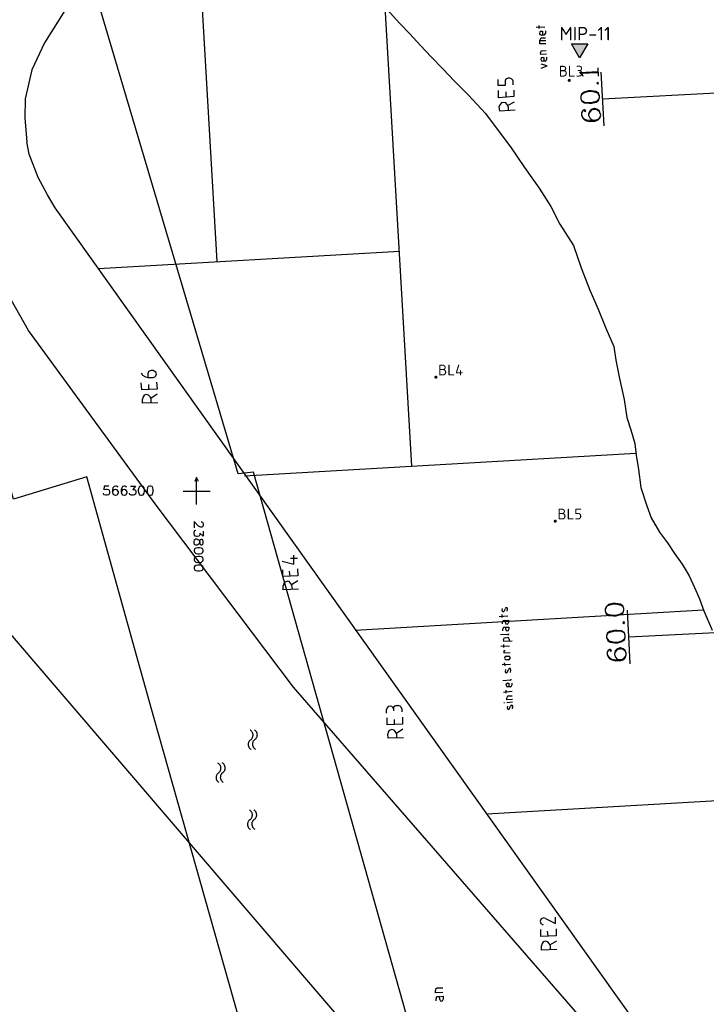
# Model space of a CAD drawing. Header units: millimetres. Extents: x 237058 to 239804, y 565701 to 567407.
# Tile 23 of 64: x 237967 to 238095, y 566205 to 566388. Entities that reach past the tile are written whole.
import ezdxf

# ---------------------------------------------------------------- set-up
doc = ezdxf.new("R2010")
doc.units = ezdxf.units.MM
for name, color, linetype in [('BODEMLUCHTMETINGEN APRIL 2015', 7, 'CONTINUOUS'), ('MIPS', 7, 'CONTINUOUS'), ('T4675650', 8, 'CONTINUOUS')]:
    doc.layers.add(name, color=color, linetype=linetype)
doc.styles.add('grondslag', font='isocpeur.ttf')

msp = doc.modelspace()

# ---------------------------------------------------------------- hatches: boundary and pattern name
at = {"layer": 'BODEMLUCHTMETINGEN APRIL 2015'}
h = msp.add_hatch(color=1, dxfattribs=at)
h.dxf.hatch_style = 1
edge = h.paths.add_edge_path()
edge.add_arc((238069.272, 566376.362), 0.3, 0, 360)
h = msp.add_hatch(color=1, dxfattribs=at)
h.dxf.hatch_style = 1
edge = h.paths.add_edge_path()
edge.add_arc((238044.482, 566321.172), 0.3, 0, 360)
h = msp.add_hatch(color=1, dxfattribs=at)
h.dxf.hatch_style = 1
edge = h.paths.add_edge_path()
edge.add_arc((238066.662, 566294.402), 0.3, 0, 360)
at = {"layer": 'MIPS'}
h = msp.add_hatch(color=1, dxfattribs=at)
h.dxf.hatch_style = 1
h.paths.add_polyline_path([(238069.681, 566383.143), (238071.19, 566380.53), (238072.699, 566383.143)])

# ---------------------------------------------------------------- linework, layer by layer
at = {"layer": 'MIPS', "color": 7, "flags": 128}
msp.add_lwpolyline([(238071.19, 566380.53), (238069.681, 566383.143), (238072.699, 566383.143)], close=True, dxfattribs=at)
at = {"layer": 'T4675650'}
for p, q in [((238007.73, 566303.221), (237970.28, 566429.322)), ((238007.73, 566303.221), (237970.28, 566429.322)), ((238003.795, 566342.661), (238000.273, 566403.468)), ((238040.023, 566304.654), (238035.077, 566390.047)), ((238064.756, 566386.255), (238063.132, 566386.178)), ((238063.673, 566386.023), (238063.673, 566386.564)), ((238064.601, 566384.786), (238064.137, 566384.786)), ((238064.137, 566384.245), (238064.833, 566384.245)), ((238064.833, 566385.559), (238064.833, 566385.095)), ((238064.91, 566383.704), (238063.828, 566383.704)), ((238064.214, 566381.849), (238064.988, 566381.926)), ((238065.065, 566380.689), (238065.065, 566380.225)), ((238064.833, 566379.916), (238064.369, 566379.916)), ((238074.728, 566377.133), (238074.65, 566378.679)), ((238071.326, 566377.674), (238074.65, 566377.829)), ((238075.734, 566367.906), (238075.207, 566377.892)), ((238138.216, 566376.211), (238075.471, 566372.899)), ((238057.452, 566374.236), (238057.452, 566373.254)), ((238057.889, 566371.727), (238059.089, 566372.381)), ((238057.889, 566371.509), (238057.889, 566370.745)), ((237981.752, 566341.385), (238037.708, 566344.626)), ((237991.022, 566319.804), (237991.022, 566318.932)), ((237991.458, 566317.295), (237992.658, 566318.059)), ((237991.458, 566317.186), (237991.458, 566316.423)), ((238008.912, 566302.852), (238081.644, 566307.065)), ((238010.549, 566303.519), (238007.73, 566303.221)), ((238010.549, 566303.519), (238007.73, 566303.221)), ((238066.457, 566105.234), (238010.549, 566303.519)), ((238066.457, 566105.234), (238010.549, 566303.519)), ((238000, 566297.5), (238000, 566302.5)), ((237997.5, 566300), (238002.5, 566300)), ((238017.42, 566287.516), (238018.729, 566287.516)), ((238017.202, 566285.116), (238017.311, 566284.135)), ((238017.638, 566282.608), (238018.838, 566283.371)), ((238017.638, 566282.499), (238017.747, 566281.735)), ((238029.442, 566274.154), (238094.242, 566277.907)), ((238057.721, 566277.644), (238057.798, 566278.108)), ((238057.876, 566276.716), (238056.252, 566276.639)), ((238056.793, 566276.484), (238056.793, 566277.025)), ((238080.566, 566267.853), (238080.074, 566277.841)), ((238056.871, 566275.325), (238056.871, 566275.634)), ((238056.948, 566274.01), (238056.948, 566274.397)), ((238057.412, 566275.479), (238057.412, 566275.943)), ((238057.489, 566274.242), (238057.489, 566274.706)), ((238142.989, 566275.937), (238080.32, 566272.847)), ((238057.876, 566273.315), (238056.484, 566273.237)), ((238057.334, 566272.696), (238057.798, 566272.774)), ((238058.108, 566272.464), (238058.108, 566272.078)), ((238058.185, 566271.15), (238056.561, 566271.073)), ((238057.103, 566270.918), (238057.103, 566271.459)), ((238057.566, 566269.295), (238057.953, 566269.295)), ((238058.339, 566267.749), (238056.793, 566267.672)), ((238057.334, 566267.517), (238057.257, 566268.058)), ((238057.953, 566268.599), (238057.644, 566268.599)), ((238058.339, 566266.28), (238058.417, 566266.744)), ((238058.339, 566264.811), (238056.948, 566264.734)), ((238058.339, 566263.575), (238057.876, 566263.575)), ((238058.571, 566264.27), (238058.571, 566263.884)), ((238058.649, 566262.724), (238057.025, 566262.57)), ((238057.566, 566262.415), (238057.566, 566262.956)), ((238057.953, 566261.951), (238058.649, 566261.951)), ((238037.163, 566260.137), (238037.491, 566260.137)), ((238057.257, 566260.637), (238057.103, 566260.637)), ((238058.726, 566260.714), (238057.644, 566260.637)), ((238058.726, 566259.477), (238058.803, 566259.941)), ((238035.309, 566258.719), (238035.309, 566259.373)), ((238036.618, 566259.482), (238036.618, 566259.155)), ((238038.145, 566259.482), (238038.145, 566258.937)), ((238036.727, 566257.519), (238036.727, 566256.646)), ((238037.163, 566255.01), (238038.363, 566255.774)), ((238037.163, 566254.901), (238037.163, 566254.137)), ((238053.98, 566239.962), (238109.672, 566243.188)), ((238065.197, 566218.141), (238065.306, 566217.268)), ((238065.634, 566215.632), (238066.942, 566216.395)), ((238065.743, 566215.523), (238065.743, 566214.759)), ((238044.734, 566207.607), (238045.739, 566207.607)), ((238044.502, 566205.211), (238044.502, 566205.597)), ((238045.198, 566205.442), (238045.121, 566206.061))]:
    msp.add_line(p, q, dxfattribs=at)
for points in [[(238127.528, 566081.285), (238126.128, 566107.217), (238125.329, 566122.026), (238096.491, 566113.787), (238063.54, 566105.084), (238053.353, 566119.259), (238043.069, 566132.743), (238031.978, 566142.635), (238022.066, 566151.476), (238007.726, 566202.48), (237992.12, 566257.709), (237989.19, 566268.108), (237979.57, 566302.628), (237965.974, 566298.488), (237947.291, 566363.769), (237927.587, 566364.472), (237926.001, 566373.845), (237922.135, 566384.05), (237898.929, 566384.625), (237889.718, 566442.757)], [(238013.015, 566403.192), (238009.737, 566403.931), (238003.013, 566404.107), (237995.392, 566402.328), (237986.979, 566397.554), (237981.098, 566393.687), (237975.485, 566389.33), (237971.732, 566383.329), (237969.384, 566378.302), (237968.107, 566372.901), (237968.035, 566369.315), (237968.459, 566364.922)], [(238035.342, 566389.617), (238037.802, 566386.936), (238039.622, 566385.001), (238041.635, 566382.849), (238043.622, 566380.721), (238045.74, 566378.527), (238047.969, 566376.213), (238050.525, 566373.591), (238053.721, 566370.224), (238056.065, 566367.071), (238058.327, 566363.988), (238060.95, 566360.164), (238063.701, 566356.324), (238065.861, 566352.925), (238067.507, 566349.613), (238070.039, 566345.652), (238071.495, 566341.528), (238073.108, 566337.34), (238074.669, 566333.816), (238076.103, 566330.307), (238077.531, 566326.875), (238077.905, 566324.309), (238078.593, 566320.946), (238079.5, 566317.035), (238079.985, 566313.681), (238080.694, 566311.373), (238081.445, 566308.837), (238081.685, 566306.698), (238082.146, 566303.985), (238082.602, 566300.68), (238083.701, 566297.247), (238084.502, 566295.049), (238086.026, 566292.345), (238087.544, 566290.385), (238088.86, 566288.409), (238090.256, 566286.387), (238091.563, 566284.205), (238092.537, 566282.073), (238093.458, 566279.962), (238094.314, 566277.718), (238095.856, 566274.115)], [(238035.342, 566389.617), (238037.802, 566386.936), (238039.622, 566385.001), (238041.635, 566382.849), (238043.622, 566380.721), (238045.74, 566378.527), (238047.969, 566376.213), (238050.525, 566373.591), (238053.721, 566370.224), (238056.065, 566367.071), (238058.327, 566363.988), (238060.95, 566360.164), (238063.701, 566356.324), (238065.861, 566352.925), (238067.507, 566349.613), (238070.039, 566345.652), (238071.495, 566341.528), (238073.108, 566337.34), (238074.669, 566333.816), (238076.103, 566330.307), (238077.531, 566326.875), (238077.905, 566324.309), (238078.593, 566320.946), (238079.5, 566317.035), (238079.985, 566313.681), (238080.694, 566311.373), (238081.445, 566308.837), (238081.685, 566306.698), (238082.146, 566303.985), (238082.602, 566300.68), (238083.701, 566297.247), (238084.502, 566295.049), (238086.026, 566292.345), (238087.544, 566290.385), (238088.86, 566288.409), (238090.256, 566286.387), (238091.563, 566284.205), (238092.537, 566282.073), (238093.458, 566279.962), (238094.314, 566277.718), (238095.856, 566274.115)], [(238064.06, 566385.482), (238063.828, 566385.327), (238063.751, 566385.095), (238063.828, 566384.863), (238064.137, 566384.786)], [(238064.137, 566384.245), (238063.905, 566384.09), (238063.828, 566383.859)], [(238064.06, 566385.482), (238064.292, 566385.482), (238064.292, 566384.786)], [(238064.601, 566384.786), (238064.756, 566384.863), (238064.833, 566385.095)], [(238064.91, 566383.163), (238063.828, 566383.163), (238063.828, 566383.859)], [(238064.214, 566381.849), (238063.983, 566381.771), (238063.905, 566381.539)], [(238065.065, 566381.23), (238063.983, 566381.153), (238063.905, 566381.539)], [(238064.369, 566380.612), (238064.06, 566380.534), (238063.983, 566380.225), (238064.137, 566379.993), (238064.369, 566379.916)], [(238064.369, 566380.612), (238064.524, 566380.612), (238064.524, 566379.916)], [(238064.06, 566378.602), (238065.142, 566379.066), (238064.06, 566379.375)], [(238064.833, 566379.916), (238064.988, 566379.993), (238065.065, 566380.225)], [(238058.87, 566375.545), (238058.87, 566376.199), (238058.761, 566376.417), (238058.543, 566376.635), (238058.216, 566376.745), (238057.889, 566376.745), (238057.562, 566376.635), (238057.343, 566376.417), (238057.343, 566376.09), (238057.343, 566375.436), (238056.034, 566375.436), (238056.034, 566376.526)], [(238071.868, 566377.056), (238071.713, 566377.365), (238071.172, 566377.829), (238074.65, 566377.983)], [(238074.419, 566375.819), (238074.573, 566375.664), (238074.728, 566375.819), (238074.573, 566375.974), (238074.419, 566375.819)], [(238058.98, 566374.563), (238058.98, 566373.363), (238056.143, 566373.145), (238056.143, 566374.454)], [(238071.404, 566372.959), (238071.636, 566372.495), (238072.099, 566372.186), (238072.95, 566372.108), (238073.491, 566372.108), (238074.264, 566372.34), (238074.728, 566372.65), (238074.882, 566373.191), (238074.882, 566373.5), (238074.728, 566373.964), (238074.187, 566374.273), (238073.336, 566374.428), (238072.872, 566374.428), (238072.022, 566374.196), (238071.558, 566373.809), (238071.404, 566373.345), (238071.404, 566372.959), (238071.558, 566372.65), (238071.79, 566372.495), (238072.099, 566372.34), (238072.95, 566372.263), (238073.414, 566372.263), (238074.264, 566372.495), (238074.573, 566372.65), (238074.728, 566372.804), (238074.882, 566373.191)], [(238074.882, 566373.5), (238074.728, 566373.809), (238074.496, 566373.964), (238074.187, 566374.118), (238073.336, 566374.273), (238072.872, 566374.273), (238072.022, 566374.041), (238071.713, 566373.809), (238071.558, 566373.654), (238071.404, 566373.345)], [(238057.889, 566371.509), (238057.671, 566371.945), (238057.452, 566372.163), (238057.016, 566372.272), (238056.689, 566372.163), (238056.362, 566371.836), (238056.253, 566371.509)], [(238059.198, 566370.854), (238056.362, 566370.636), (238056.253, 566371.509)], [(238072.022, 566370.717), (238072.177, 566370.562), (238072.331, 566370.717), (238072.177, 566370.872), (238072.022, 566370.872), (238071.713, 566370.64), (238071.558, 566370.33), (238071.558, 566369.867), (238071.79, 566369.325), (238072.099, 566369.016), (238072.486, 566368.862), (238073.104, 566368.707), (238074.109, 566368.784), (238074.65, 566369.016), (238074.96, 566369.325), (238075.114, 566369.867), (238075.037, 566370.176), (238074.882, 566370.64), (238074.496, 566370.949), (238074.032, 566371.103), (238073.877, 566371.103), (238073.336, 566370.949), (238073.027, 566370.562), (238072.872, 566370.099), (238072.872, 566369.867), (238073.104, 566369.403), (238073.414, 566369.094), (238073.955, 566368.939)], [(238071.558, 566369.867), (238071.79, 566369.48), (238072.099, 566369.171), (238072.486, 566369.016), (238073.104, 566368.939), (238074.109, 566368.939), (238074.65, 566369.171), (238074.96, 566369.48), (238075.114, 566369.867)], [(238075.037, 566370.176), (238074.882, 566370.485), (238074.496, 566370.794), (238074.032, 566370.949), (238073.877, 566370.949), (238073.336, 566370.794), (238073.027, 566370.408), (238072.872, 566370.099)], [(238114.683, 566152.312), (238017.989, 566263.51), (237992.497, 566297.353), (237968.763, 566329.877), (237948.545, 566365.478)], [(238135.808, 566125.058), (237973.7, 566352.69), (237972.28, 566355.056), (237970.558, 566358.321), (237968.884, 566362.631), (237968.459, 566364.922)], [(237989.713, 566321.986), (237989.931, 566321.55), (237990.477, 566321.222), (237990.913, 566321.113), (237991.895, 566321.113), (237992.222, 566321.222), (237992.44, 566321.44), (237992.549, 566321.768), (237992.44, 566322.095), (237992.113, 566322.313), (237991.895, 566322.422), (237991.568, 566322.422), (237991.022, 566322.204), (237990.913, 566321.768), (237990.913, 566321.113)], [(237992.549, 566320.241), (237992.658, 566318.932), (237989.822, 566318.823), (237989.713, 566320.131)], [(237991.458, 566317.186), (237991.349, 566317.514), (237991.022, 566317.841), (237990.695, 566317.95), (237990.259, 566317.841), (237990.04, 566317.514), (237989.931, 566317.077)], [(237992.767, 566316.423), (237989.931, 566316.314), (237989.931, 566317.077)], [(238000.363, 566301.787), (238000, 566302.5), (237999.637, 566301.787)], [(237983.664, 566300.912), (237982.814, 566300.912), (237982.737, 566300.216), (237982.814, 566300.294), (237983.123, 566300.371), (237983.355, 566300.371), (237983.587, 566300.294), (237983.742, 566300.139), (237983.819, 566299.907), (237983.819, 566299.752), (237983.742, 566299.443), (237983.587, 566299.289), (237983.355, 566299.211), (237983.123, 566299.211), (237982.814, 566299.289), (237982.737, 566299.366), (237982.659, 566299.598)], [(237985.365, 566300.68), (237985.288, 566300.835), (237985.056, 566300.912), (237984.901, 566300.912), (237984.669, 566300.835), (237984.437, 566300.603), (237984.36, 566300.216), (237984.36, 566299.83), (237984.437, 566299.443), (237984.669, 566299.289), (237984.901, 566299.211), (237984.979, 566299.211), (237985.21, 566299.289), (237985.365, 566299.443), (237985.442, 566299.752), (237985.442, 566299.83), (237985.365, 566300.062), (237985.21, 566300.216), (237984.979, 566300.294), (237984.901, 566300.294), (237984.669, 566300.216), (237984.437, 566300.062), (237984.36, 566299.83)], [(237986.988, 566300.68), (237986.911, 566300.835), (237986.679, 566300.912), (237986.525, 566300.912), (237986.215, 566300.835), (237986.061, 566300.603), (237985.983, 566300.216), (237985.983, 566299.83), (237986.061, 566299.443), (237986.215, 566299.289), (237986.525, 566299.211), (237986.602, 566299.211), (237986.834, 566299.289), (237986.988, 566299.443), (237987.066, 566299.752), (237987.066, 566299.83), (237986.988, 566300.062), (237986.834, 566300.216), (237986.602, 566300.294), (237986.525, 566300.294), (237986.215, 566300.216), (237986.061, 566300.062), (237985.983, 566299.83)], [(237987.684, 566300.912), (237988.612, 566300.912), (237988.148, 566300.294), (237988.38, 566300.294), (237988.535, 566300.216), (237988.612, 566300.139), (237988.689, 566299.907), (237988.689, 566299.752), (237988.612, 566299.443), (237988.457, 566299.289), (237988.225, 566299.211), (237987.916, 566299.211), (237987.684, 566299.289), (237987.607, 566299.366), (237987.53, 566299.598)], [(237989.617, 566300.912), (237989.385, 566300.835), (237989.23, 566300.603), (237989.153, 566300.216), (237989.153, 566299.984), (237989.23, 566299.598), (237989.385, 566299.289), (237989.617, 566299.211), (237989.771, 566299.211), (237990.081, 566299.289), (237990.235, 566299.598), (237990.312, 566299.984), (237990.312, 566300.216), (237990.235, 566300.603), (237990.081, 566300.835), (237989.771, 566300.912), (237989.617, 566300.912)], [(237991.24, 566300.912), (237991.008, 566300.835), (237990.854, 566300.603), (237990.776, 566300.216), (237990.776, 566299.984), (237990.854, 566299.598), (237991.008, 566299.289), (237991.24, 566299.211), (237991.395, 566299.211), (237991.704, 566299.289), (237991.859, 566299.598), (237991.936, 566299.984), (237991.936, 566300.216), (237991.859, 566300.603), (237991.704, 566300.835), (237991.395, 566300.912), (237991.24, 566300.912)], [(238000.826, 566294.264), (238000.903, 566294.264), (238001.058, 566294.187), (238001.135, 566294.109), (238001.212, 566293.955), (238001.212, 566293.568), (238001.135, 566293.414), (238001.058, 566293.336), (238000.903, 566293.259), (238000.748, 566293.259), (238000.594, 566293.336), (238000.362, 566293.491), (237999.512, 566294.341), (237999.512, 566293.182)], [(238001.212, 566292.563), (238001.212, 566291.636), (238000.594, 566292.177), (238000.594, 566291.868), (238000.517, 566291.713), (238000.439, 566291.636), (238000.13, 566291.558), (237999.975, 566291.558), (237999.743, 566291.636), (237999.589, 566291.79), (237999.512, 566292.099), (237999.512, 566292.331), (237999.589, 566292.563), (237999.666, 566292.641), (237999.821, 566292.718)], [(238001.212, 566290.708), (238001.135, 566290.94), (238000.98, 566291.017), (238000.826, 566291.017), (238000.671, 566290.94), (238000.594, 566290.785), (238000.517, 566290.476), (238000.439, 566290.167), (238000.207, 566290.012), (238000.053, 566289.935), (237999.821, 566289.935), (237999.666, 566290.012), (237999.589, 566290.09), (237999.512, 566290.399), (237999.512, 566290.708), (237999.589, 566290.94), (237999.666, 566291.017), (237999.821, 566291.095), (238000.053, 566291.095), (238000.207, 566291.017), (238000.439, 566290.863), (238000.517, 566290.631), (238000.594, 566290.321), (238000.671, 566290.09), (238000.826, 566290.012), (238000.98, 566290.012), (238001.135, 566290.09), (238001.212, 566290.399), (238001.212, 566290.708)], [(237951.183, 566289.881), (238077.763, 566142.203)], [(238001.212, 566289.007), (238001.135, 566289.239), (238000.903, 566289.394), (238000.517, 566289.471), (238000.207, 566289.471), (237999.821, 566289.394), (237999.589, 566289.239), (237999.512, 566289.007), (237999.512, 566288.853), (237999.589, 566288.621), (237999.821, 566288.389), (238000.207, 566288.312), (238000.517, 566288.312), (238000.903, 566288.389), (238001.135, 566288.621), (238001.212, 566288.853), (238001.212, 566289.007)], [(238001.212, 566287.384), (238001.135, 566287.616), (238000.903, 566287.77), (238000.517, 566287.848), (238000.207, 566287.848), (237999.821, 566287.77), (237999.589, 566287.616), (237999.512, 566287.384), (237999.512, 566287.229), (237999.589, 566286.997), (237999.821, 566286.766), (238000.207, 566286.688), (238000.517, 566286.688), (238000.903, 566286.766), (238001.135, 566286.997), (238001.212, 566287.229), (238001.212, 566287.384)], [(238015.893, 566286.971), (238018.074, 566286.425), (238018.074, 566288.062)], [(238001.212, 566285.761), (238001.135, 566285.992), (238000.903, 566286.147), (238000.517, 566286.224), (238000.207, 566286.224), (237999.821, 566286.147), (237999.589, 566285.992), (237999.512, 566285.761), (237999.512, 566285.606), (237999.589, 566285.374), (237999.821, 566285.219), (238000.207, 566285.142), (238000.517, 566285.142), (238000.903, 566285.219), (238001.135, 566285.374), (238001.212, 566285.606), (238001.212, 566285.761)], [(238018.729, 566285.553), (238018.838, 566284.244), (238016.002, 566284.135), (238016.002, 566285.335)], [(238017.638, 566282.499), (238017.529, 566282.826), (238017.202, 566283.153), (238016.874, 566283.262), (238016.438, 566283.044), (238016.22, 566282.826), (238016.111, 566282.389)], [(238018.947, 566281.735), (238016.111, 566281.626), (238016.111, 566282.389)], [(238056.793, 566278.185), (238056.716, 566277.798), (238056.871, 566277.644), (238057.025, 566277.566), (238057.18, 566277.644), (238057.412, 566278.185)], [(238057.798, 566278.108), (238057.721, 566278.262), (238057.489, 566278.339), (238057.412, 566278.185)], [(238075.965, 566277.721), (238076.119, 566277.18), (238076.66, 566276.871), (238077.511, 566276.793), (238077.974, 566276.793), (238078.825, 566277.025), (238079.289, 566277.335), (238079.443, 566277.876), (238079.443, 566278.185), (238079.211, 566278.649), (238078.748, 566278.958), (238077.897, 566279.112), (238077.356, 566279.112), (238076.583, 566278.881), (238076.119, 566278.494), (238075.965, 566278.03), (238075.965, 566277.721), (238076.119, 566277.335), (238076.351, 566277.18), (238076.66, 566277.025), (238077.511, 566276.948), (238077.974, 566276.948), (238078.825, 566277.18), (238079.134, 566277.335), (238079.289, 566277.489), (238079.443, 566277.876)], [(238079.443, 566278.185), (238079.289, 566278.494), (238079.057, 566278.649), (238078.748, 566278.803), (238077.897, 566278.958), (238077.433, 566278.958), (238076.583, 566278.726), (238076.274, 566278.571), (238076.119, 566278.339), (238075.965, 566278.03)], [(238057.18, 566275.943), (238057.953, 566276.02), (238057.953, 566275.557)], [(238057.18, 566275.943), (238056.948, 566275.866), (238056.871, 566275.634)], [(238057.257, 566274.706), (238057.025, 566274.629), (238056.948, 566274.397)], [(238057.257, 566274.706), (238058.03, 566274.706), (238058.03, 566274.32)], [(238057.412, 566275.479), (238057.489, 566275.325), (238057.721, 566275.247), (238057.876, 566275.325), (238057.953, 566275.557)], [(238057.489, 566274.242), (238057.566, 566274.088), (238057.798, 566274.01), (238057.953, 566274.088), (238058.03, 566274.32)], [(238079.211, 566275.479), (238079.443, 566275.325), (238079.598, 566275.557), (238079.366, 566275.711), (238079.211, 566275.479)], [(238057.334, 566272.696), (238057.103, 566272.619), (238057.025, 566272.387)], [(238058.649, 566272.078), (238057.103, 566272.001), (238057.025, 566272.387)], [(238058.108, 566272.464), (238058.03, 566272.696), (238057.798, 566272.774)], [(238057.876, 566273.315), (238058.03, 566273.315), (238058.03, 566273.469)], [(238076.196, 566272.696), (238076.428, 566272.233), (238076.892, 566271.923), (238077.743, 566271.769), (238078.284, 566271.769), (238079.057, 566272.001), (238079.598, 566272.387), (238079.675, 566272.851), (238079.675, 566273.16), (238079.521, 566273.701), (238078.979, 566274.01), (238078.129, 566274.088), (238077.665, 566274.088), (238076.815, 566273.856), (238076.351, 566273.547), (238076.196, 566273.006), (238076.196, 566272.696), (238076.428, 566272.387), (238076.583, 566272.233), (238076.892, 566272.078), (238077.743, 566271.923), (238078.284, 566271.923), (238079.057, 566272.155), (238079.366, 566272.387), (238079.521, 566272.542), (238079.675, 566272.851)], [(238079.675, 566273.16), (238079.521, 566273.547), (238079.366, 566273.701), (238078.979, 566273.856), (238078.129, 566273.933), (238077.665, 566273.933), (238076.815, 566273.701), (238076.506, 566273.547), (238076.351, 566273.392), (238076.196, 566273.006)], [(238076.815, 566270.377), (238076.97, 566270.223), (238077.124, 566270.377), (238076.97, 566270.532), (238076.815, 566270.532), (238076.506, 566270.377), (238076.351, 566270.068), (238076.351, 566269.527), (238076.583, 566269.063), (238076.892, 566268.754), (238077.279, 566268.599), (238077.897, 566268.445), (238078.902, 566268.522), (238079.443, 566268.677), (238079.752, 566269.063), (238079.83, 566269.527), (238079.83, 566269.836), (238079.675, 566270.377), (238079.289, 566270.686), (238078.825, 566270.841), (238078.67, 566270.841), (238078.129, 566270.609), (238077.82, 566270.3), (238077.665, 566269.759), (238077.665, 566269.604), (238077.897, 566269.14), (238078.206, 566268.754), (238078.748, 566268.677)], [(238079.83, 566269.836), (238079.675, 566270.223), (238079.289, 566270.532), (238078.825, 566270.686), (238078.67, 566270.609), (238078.129, 566270.455), (238077.82, 566270.068), (238077.665, 566269.759)], [(238058.262, 566269.913), (238057.18, 566269.836), (238057.18, 566270.377), (238057.334, 566270.377)], [(238057.566, 566269.295), (238057.334, 566269.218), (238057.257, 566268.908), (238057.334, 566268.677), (238057.644, 566268.599)], [(238057.953, 566268.599), (238058.185, 566268.754), (238058.339, 566268.986), (238058.185, 566269.218), (238057.953, 566269.295)], [(238076.351, 566269.527), (238076.583, 566269.218), (238076.892, 566268.908), (238077.201, 566268.754), (238077.897, 566268.599), (238078.902, 566268.677), (238079.366, 566268.831), (238079.752, 566269.218), (238079.83, 566269.527)], [(238058.417, 566266.744), (238058.339, 566266.976), (238058.108, 566266.976), (238057.953, 566266.821)], [(238057.412, 566266.821), (238057.334, 566266.435), (238057.412, 566266.28), (238057.644, 566266.203), (238057.798, 566266.357), (238057.953, 566266.821)], [(238058.339, 566264.811), (238058.494, 566264.889), (238058.494, 566265.043)], [(238057.876, 566264.27), (238057.566, 566264.116), (238057.489, 566263.884), (238057.644, 566263.652), (238057.876, 566263.575)], [(238057.876, 566264.27), (238058.03, 566264.27), (238058.03, 566263.575)], [(238058.339, 566263.575), (238058.494, 566263.652), (238058.571, 566263.884)], [(238057.953, 566261.951), (238057.721, 566261.797), (238057.644, 566261.565)], [(238058.726, 566261.255), (238057.644, 566261.178), (238057.644, 566261.565)], [(238036.618, 566259.482), (238036.509, 566259.701), (238036.291, 566259.919), (238035.963, 566260.028), (238035.636, 566259.919), (238035.418, 566259.701), (238035.309, 566259.373)], [(238037.163, 566260.137), (238036.836, 566260.028), (238036.618, 566259.81), (238036.618, 566259.482)], [(238038.145, 566259.482), (238038.036, 566259.81), (238037.818, 566260.028), (238037.491, 566260.137)], [(238057.798, 566260.019), (238057.721, 566259.632), (238057.798, 566259.477), (238058.03, 566259.4), (238058.185, 566259.555), (238058.339, 566260.019)], [(238058.803, 566259.941), (238058.726, 566260.096), (238058.494, 566260.173), (238058.339, 566260.019)], [(238038.254, 566257.955), (238038.254, 566256.646), (238035.418, 566256.537), (238035.418, 566257.846)], [(238010.031, 566253.766), (238010.105, 566253.822), (238010.174, 566253.886), (238010.237, 566253.954), (238010.294, 566254.029), (238010.344, 566254.108), (238010.387, 566254.191), (238010.422, 566254.277), (238010.45, 566254.366), (238010.47, 566254.458), (238010.481, 566254.55), (238010.484, 566254.644), (238010.48, 566254.737), (238010.467, 566254.83), (238010.445, 566254.921), (238010.416, 566255.01), (238010.379, 566255.095), (238010.335, 566255.178), (238010.284, 566255.256), (238010.226, 566255.329), (238010.162, 566255.397), (238010.092, 566255.459), (238010.016, 566255.514), (238009.937, 566255.563)], [(238010.83, 566253.808), (238010.904, 566253.864), (238010.973, 566253.927), (238011.036, 566253.996), (238011.093, 566254.071), (238011.143, 566254.149), (238011.186, 566254.233), (238011.221, 566254.319), (238011.249, 566254.408), (238011.268, 566254.5), (238011.28, 566254.592), (238011.283, 566254.686), (238011.279, 566254.779), (238011.265, 566254.872), (238011.244, 566254.963), (238011.215, 566255.051), (238011.178, 566255.137), (238011.134, 566255.22), (238011.083, 566255.298), (238011.025, 566255.371), (238010.96, 566255.439), (238010.89, 566255.501), (238010.815, 566255.556), (238010.736, 566255.605)], [(238037.163, 566254.901), (238036.945, 566255.228), (238036.727, 566255.556), (238036.291, 566255.665), (238035.963, 566255.556), (238035.636, 566255.228), (238035.527, 566254.792)], [(238038.472, 566254.137), (238035.636, 566254.028), (238035.527, 566254.792)], [(238010.031, 566253.766), (238009.957, 566253.709), (238009.888, 566253.646), (238009.825, 566253.577), (238009.768, 566253.503), (238009.718, 566253.424), (238009.675, 566253.341), (238009.639, 566253.254), (238009.612, 566253.165), (238009.592, 566253.074), (238009.581, 566252.981), (238009.577, 566252.887), (238009.582, 566252.794), (238009.595, 566252.702), (238009.616, 566252.611), (238009.646, 566252.522), (238009.682, 566252.436), (238009.727, 566252.354), (238009.778, 566252.275), (238009.836, 566252.202), (238009.9, 566252.134), (238009.97, 566252.072), (238010.045, 566252.017), (238010.125, 566251.968)], [(238010.83, 566253.808), (238010.756, 566253.751), (238010.687, 566253.688), (238010.623, 566253.619), (238010.567, 566253.545), (238010.517, 566253.466), (238010.474, 566253.383), (238010.438, 566253.296), (238010.411, 566253.207), (238010.391, 566253.115), (238010.379, 566253.023), (238010.376, 566252.929), (238010.381, 566252.836), (238010.394, 566252.743), (238010.415, 566252.652), (238010.444, 566252.564), (238010.481, 566252.478), (238010.526, 566252.395), (238010.577, 566252.317), (238010.635, 566252.244), (238010.699, 566252.176), (238010.769, 566252.114), (238010.844, 566252.059), (238010.924, 566252.01)], [(238004.056, 566247.599), (238004.13, 566247.655), (238004.199, 566247.719), (238004.263, 566247.787), (238004.319, 566247.862), (238004.369, 566247.941), (238004.412, 566248.024), (238004.448, 566248.11), (238004.475, 566248.199), (238004.495, 566248.291), (238004.507, 566248.383), (238004.51, 566248.477), (238004.505, 566248.57), (238004.492, 566248.663), (238004.471, 566248.754), (238004.442, 566248.843), (238004.405, 566248.928), (238004.361, 566249.011), (238004.309, 566249.089), (238004.251, 566249.162), (238004.187, 566249.23), (238004.117, 566249.292), (238004.042, 566249.347), (238003.962, 566249.396)], [(238004.855, 566247.641), (238004.929, 566247.697), (238004.998, 566247.76), (238005.061, 566247.829), (238005.118, 566247.904), (238005.168, 566247.982), (238005.211, 566248.066), (238005.247, 566248.152), (238005.274, 566248.241), (238005.294, 566248.333), (238005.305, 566248.425), (238005.309, 566248.519), (238005.304, 566248.612), (238005.291, 566248.705), (238005.27, 566248.796), (238005.241, 566248.884), (238005.204, 566248.97), (238005.159, 566249.053), (238005.108, 566249.131), (238005.05, 566249.204), (238004.986, 566249.272), (238004.916, 566249.334), (238004.841, 566249.389), (238004.761, 566249.438)], [(238004.056, 566247.599), (238003.982, 566247.542), (238003.913, 566247.479), (238003.85, 566247.41), (238003.793, 566247.336), (238003.743, 566247.257), (238003.7, 566247.174), (238003.665, 566247.087), (238003.637, 566246.998), (238003.618, 566246.907), (238003.606, 566246.814), (238003.603, 566246.72), (238003.608, 566246.627), (238003.621, 566246.535), (238003.642, 566246.444), (238003.671, 566246.355), (238003.708, 566246.269), (238003.752, 566246.187), (238003.803, 566246.108), (238003.861, 566246.035), (238003.926, 566245.967), (238003.996, 566245.905), (238004.071, 566245.85), (238004.15, 566245.801)], [(238004.855, 566247.641), (238004.781, 566247.584), (238004.712, 566247.521), (238004.649, 566247.452), (238004.592, 566247.378), (238004.542, 566247.299), (238004.499, 566247.216), (238004.464, 566247.129), (238004.436, 566247.04), (238004.416, 566246.948), (238004.405, 566246.856), (238004.402, 566246.762), (238004.406, 566246.669), (238004.42, 566246.576), (238004.441, 566246.485), (238004.47, 566246.397), (238004.507, 566246.311), (238004.551, 566246.228), (238004.602, 566246.15), (238004.66, 566246.077), (238004.725, 566246.009), (238004.794, 566245.947), (238004.87, 566245.892), (238004.949, 566245.843)], [(238009.91, 566238.899), (238009.985, 566238.956), (238010.053, 566239.019), (238010.117, 566239.088), (238010.173, 566239.163), (238010.223, 566239.241), (238010.266, 566239.324), (238010.302, 566239.411), (238010.329, 566239.5), (238010.349, 566239.592), (238010.361, 566239.684), (238010.364, 566239.778), (238010.359, 566239.871), (238010.346, 566239.964), (238010.325, 566240.055), (238010.296, 566240.143), (238010.259, 566240.229), (238010.215, 566240.312), (238010.163, 566240.39), (238010.105, 566240.463), (238010.041, 566240.531), (238009.971, 566240.593), (238009.896, 566240.648), (238009.816, 566240.697)], [(238010.709, 566238.941), (238010.783, 566238.998), (238010.852, 566239.061), (238010.915, 566239.13), (238010.972, 566239.204), (238011.022, 566239.283), (238011.065, 566239.366), (238011.101, 566239.453), (238011.128, 566239.542), (238011.148, 566239.633), (238011.159, 566239.726), (238011.163, 566239.82), (238011.158, 566239.913), (238011.145, 566240.005), (238011.124, 566240.096), (238011.095, 566240.185), (238011.058, 566240.271), (238011.013, 566240.353), (238010.962, 566240.432), (238010.904, 566240.505), (238010.84, 566240.573), (238010.77, 566240.635), (238010.695, 566240.69), (238010.615, 566240.739)], [(238009.91, 566238.899), (238009.836, 566238.843), (238009.767, 566238.78), (238009.704, 566238.711), (238009.647, 566238.636), (238009.597, 566238.558), (238009.554, 566238.475), (238009.519, 566238.388), (238009.491, 566238.299), (238009.472, 566238.207), (238009.46, 566238.115), (238009.457, 566238.021), (238009.462, 566237.928), (238009.475, 566237.835), (238009.496, 566237.744), (238009.525, 566237.656), (238009.562, 566237.57), (238009.606, 566237.487), (238009.657, 566237.409), (238009.715, 566237.336), (238009.78, 566237.268), (238009.85, 566237.206), (238009.925, 566237.151), (238010.004, 566237.102)], [(238010.709, 566238.941), (238010.635, 566238.885), (238010.566, 566238.821), (238010.503, 566238.753), (238010.446, 566238.678), (238010.396, 566238.599), (238010.353, 566238.516), (238010.318, 566238.43), (238010.29, 566238.341), (238010.27, 566238.249), (238010.259, 566238.157), (238010.256, 566238.063), (238010.26, 566237.97), (238010.274, 566237.877), (238010.295, 566237.786), (238010.324, 566237.697), (238010.361, 566237.612), (238010.405, 566237.529), (238010.456, 566237.451), (238010.514, 566237.378), (238010.579, 566237.31), (238010.648, 566237.248), (238010.724, 566237.193), (238010.803, 566237.144)], [(238064.87, 566220.541), (238064.543, 566220.65), (238064.215, 566220.541), (238063.997, 566220.322), (238063.888, 566219.995)], [(238063.888, 566219.995), (238063.997, 566219.559), (238064.434, 566219.341)], [(238064.87, 566220.541), (238066.724, 566219.559), (238066.724, 566220.759)], [(238066.833, 566218.577), (238066.833, 566217.268), (238063.997, 566217.159), (238063.997, 566218.468)], [(238065.743, 566215.523), (238065.524, 566215.85), (238065.306, 566216.177), (238064.87, 566216.286), (238064.434, 566216.177), (238064.215, 566215.85), (238064.106, 566215.414)], [(238066.942, 566214.759), (238064.106, 566214.65), (238064.106, 566215.414)], [(238044.734, 566207.607), (238044.579, 566207.53), (238044.425, 566207.375), (238044.425, 566207.143)], [(238045.739, 566206.757), (238044.425, 566206.679), (238044.425, 566207.143)], [(238044.889, 566205.984), (238044.657, 566205.984), (238044.502, 566205.829), (238044.502, 566205.597)], [(238044.889, 566205.984), (238045.816, 566206.061), (238045.816, 566205.52)], [(238045.198, 566205.442), (238045.275, 566205.211), (238045.507, 566205.133), (238045.739, 566205.288), (238045.816, 566205.52)]]:
    msp.add_lwpolyline(points, dxfattribs=at)

# ---------------------------------------------------------------- texts
at = {"layer": 'BODEMLUCHTMETINGEN APRIL 2015', "color": 7, "style": 'grondslag'}
for s, p in [('BL3', (238067.31, 566377.073)), ('BL4', (238044.896, 566321.497)), ('BL5', (238067.076, 566294.727))]:
    msp.add_text(s, height=2, dxfattribs=at).set_placement(p)
at = {"layer": 'MIPS', "color": 7, "style": 'grondslag'}
msp.add_text('MIP-11', height=2.5, dxfattribs=at).set_placement((238067.483, 566383.809))

doc.saveas('drawing.dxf')
